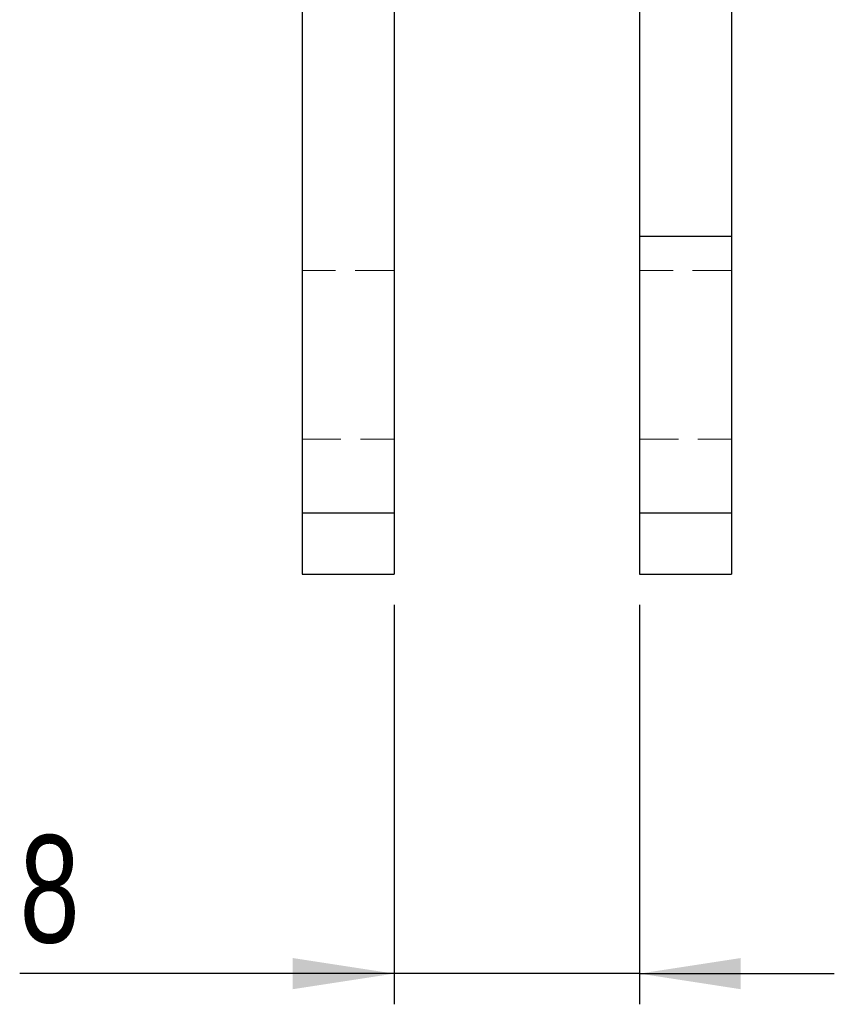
# Model space of a CAD drawing. Header units: millimetres. Extents: x 31 to 337, y 71 to 279.
# Tile 12 of 28: x 309 to 335, y 181 to 213. Entities that reach past the tile are written whole.
import ezdxf

# ---------------------------------------------------------------- set-up
doc = ezdxf.new("R2010")
doc.units = ezdxf.units.MM
doc.linetypes.add('HIDDEN', pattern=[1.905, 1.27, -0.635])
doc.layers.add('FORMATO', color=179, linetype='Continuous')
doc.styles.add('SLDTEXTSTYLE0', font='TXT', dxfattribs={"width": 0.75})
doc.dimstyles.new('SLDDIMSTYLE0', dxfattribs={"dimtxt": 3.5, "dimasz": 3.302, "dimexe": 0, "dimexo": 0.0625, "dimgap": 0.875, "dimtad": 1, "dimdec": 3, "dimrnd": 1e-09, "dimzin": 12, "dimdsep": 46, "dimtxsty": 'SLDTEXTSTYLE0', "dimsah": 1, "dimcen": 0.09, "dimadec": 0, "dimazin": 3, "dimtfac": 1, "dimtdec": 3, "dimtmove": 0, "dimatfit": 0, "dimfxl": 0, "dimfrac": 2, "dimtolj": 1, "dimtzin": 12, "dimarcsym": 0})

# ---------------------------------------------------------------- blocks, each defined once
blk = doc.blocks.new('_D_7')
at = {"layer": 'FORMATO'}
for p, q in [((321, 194.11), (321, 181.095)), ((329, 194.11), (329, 181.095)), ((321, 182.095), (308.797, 182.095)), ((329, 182.095), (321, 182.095)), ((329, 182.095), (335.35, 182.095))]:
    blk.add_line(p, q, dxfattribs=at)
for points in [[(321, 182.095), (317.698, 182.603), (317.698, 181.587)], [(329, 182.095), (332.302, 181.587), (332.302, 182.603)]]:
    blk.add_solid(points, dxfattribs=at)
at = {"layer": 'FORMATO', "insert": (308.797, 186.607), "char_height": 3.5, "attachment_point": 1, "style": 'SLDTEXTSTYLE0'}
blk.add_mtext('8', dxfattribs=at)

msp = doc.modelspace()

# ---------------------------------------------------------------- linework, layer by layer
at = {"color": 7, "linetype": 'Continuous', "lineweight": 25}
for p, q in [((317.9997, 230.2603), (317.9997, 197.1103)), ((331.9997, 230.2603), (331.9997, 206.1104)), ((320.9997, 221.4965), (320.9997, 197.1103)), ((328.9997, 221.4965), (328.9997, 206.1104)), ((328.9997, 206.1104), (328.9997, 197.1103)), ((331.9997, 206.1104), (328.9997, 206.1104)), ((331.9997, 206.1104), (331.9997, 197.1103)), ((317.9997, 197.1103), (317.9997, 195.1103)), ((317.9997, 197.1103), (320.9997, 197.1103)), ((320.9997, 197.1103), (320.9997, 195.1103)), ((328.9997, 197.1103), (331.9997, 197.1103)), ((328.9997, 197.1103), (328.9997, 195.1103)), ((331.9997, 197.1103), (331.9997, 195.1103)), ((317.9997, 195.1103), (320.9997, 195.1103)), ((328.9997, 195.1103), (331.9997, 195.1103))]:
    msp.add_line(p, q, dxfattribs=at)
at = {"color": 7, "linetype": 'HIDDEN', "lineweight": 18}
for p, q in [((328.9997, 206.1104), (331.9997, 206.1104)), ((320.9997, 205.0103), (317.9997, 205.0103)), ((331.9997, 205.0103), (328.9997, 205.0103)), ((317.9997, 199.5103), (320.9997, 199.5103)), ((328.9997, 199.5103), (331.9997, 199.5103)), ((317.9997, 197.1103), (320.9997, 197.1103)), ((328.9997, 197.1103), (331.9997, 197.1103))]:
    msp.add_line(p, q, dxfattribs=at)

# ---------------------------------------------------------------- dimensions: what is measured, and where the dimension line sits
at = {"layer": 'FORMATO'}
dim = msp.add_linear_dim(base=(320.9997, 182.0952), p1=(328.9997, 195.1103), p2=(320.9997, 195.1103), dimstyle='SLDDIMSTYLE0', dxfattribs=at)
dim.commit()
dim.dimension.update_dxf_attribs({"geometry": '_D_7', "text_midpoint": (310.0903, 182.0952), "dimtype": 160})

doc.saveas('drawing.dxf')
